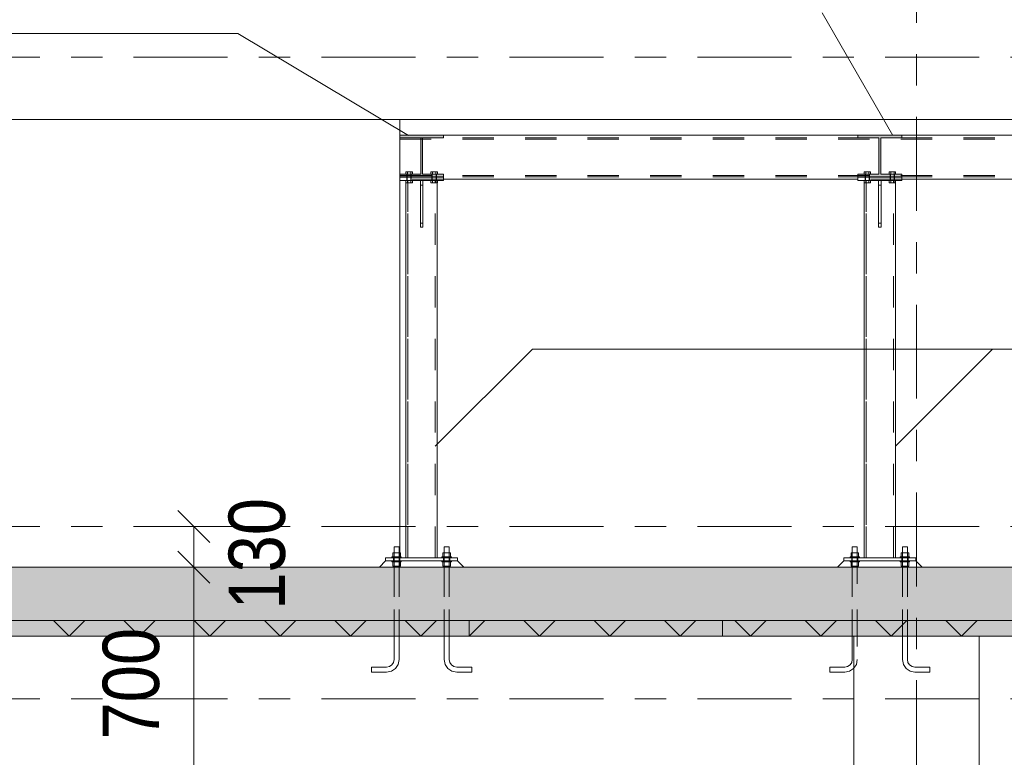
# Model space of a CAD drawing. Header units: millimetres. Extents: x -931 to -90, y -1411 to -817.
# Tile 18 of 63: x -566 to -535, y -1310 to -1286. Entities that reach past the tile are written whole.
import ezdxf

# ---------------------------------------------------------------- set-up
doc = ezdxf.new("R2010")
doc.units = ezdxf.units.MM
for name, pattern in [('XKITLINE00', [0]), ('XKITLINE01', [4, 1, -1, 1, -1]), ('XKITLINE02', [4, 2, -2]), ('XKITLINE03', [6, 3, -1, 1, -1])]:
    doc.linetypes.add(name, pattern=pattern)
for name, color, linetype, lineweight in [('Bout', 3, 'Continuous', 0), ('Grafisch object', 3, 'Continuous', 0), ('Offset', 4, 'Continuous', 0), ('Onderdeel', 2, 'Continuous', 0), ('Onderdeel label', 2, 'Continuous', 0), ('Stramien', 4, 'Continuous', 0)]:
    doc.layers.add(name, color=color, linetype=linetype, lineweight=lineweight)
doc.styles.add('ARIAL', font='arial.ttf')

msp = doc.modelspace()

# ---------------------------------------------------------------- hatches: boundary and pattern name
at = {"layer": 'Onderdeel'}
for points in [[(-553.266, -1289.862), (-553.938, -1289.862), (-553.938, -1289.777), (-552.538, -1289.777), (-552.538, -1289.862), (-553.211, -1289.862), (-553.211, -1291.022), (-552.538, -1291.022), (-552.538, -1291.107), (-553.938, -1291.107), (-553.938, -1291.022), (-553.266, -1291.022)], [(-538.636, -1289.862), (-539.308, -1289.862), (-539.308, -1289.777), (-537.908, -1289.777), (-537.908, -1289.862), (-538.581, -1289.862), (-538.581, -1291.022), (-537.908, -1291.022), (-537.908, -1291.107), (-539.308, -1291.107), (-539.308, -1291.022), (-538.636, -1291.022)], [(-623.719, -1303.577), (-492.434, -1303.577), (-492.434, -1305.777), (-623.719, -1305.777)], [(-551.719, -1305.777), (-575.719, -1305.777), (-575.719, -1305.277), (-551.719, -1305.277)], [(-527.719, -1305.777), (-551.719, -1305.777), (-551.719, -1305.277), (-527.719, -1305.277)]]:
    msp.add_hatch(color=256, dxfattribs=at).paths.add_polyline_path(points, flags=17)

# ---------------------------------------------------------------- linework, layer by layer
at = {"layer": 'Bout', "linetype": 'XKITLINE00', "lineweight": 0}
for p, q in [((-553.743, -1291.022), (-553.743, -1290.947)), ((-553.535, -1290.947), (-553.743, -1290.947)), ((-553.699, -1291.107), (-553.699, -1291.117)), ((-553.691, -1291.022), (-553.691, -1290.947)), ((-553.587, -1291.022), (-553.587, -1290.947)), ((-553.579, -1291.107), (-553.579, -1291.117)), ((-553.535, -1290.947), (-553.535, -1291.022)), ((-552.943, -1291.022), (-552.943, -1290.947)), ((-552.735, -1290.947), (-552.943, -1290.947)), ((-552.899, -1291.107), (-552.899, -1291.117)), ((-552.891, -1291.022), (-552.891, -1290.947)), ((-552.787, -1291.022), (-552.787, -1290.947)), ((-552.779, -1291.107), (-552.779, -1291.117)), ((-552.735, -1290.947), (-552.735, -1291.022)), ((-539.112, -1291.022), (-539.112, -1290.947)), ((-538.905, -1290.947), (-539.112, -1290.947)), ((-539.068, -1291.107), (-539.068, -1291.117)), ((-539.06, -1291.022), (-539.06, -1290.947)), ((-538.956, -1291.022), (-538.956, -1290.947)), ((-538.948, -1291.107), (-538.948, -1291.117)), ((-538.905, -1290.947), (-538.905, -1291.022)), ((-538.312, -1291.022), (-538.312, -1290.947)), ((-538.105, -1290.947), (-538.312, -1290.947)), ((-538.268, -1291.107), (-538.268, -1291.117)), ((-538.26, -1291.022), (-538.26, -1290.947)), ((-538.156, -1291.022), (-538.156, -1290.947)), ((-538.148, -1291.107), (-538.148, -1291.117)), ((-538.105, -1290.947), (-538.105, -1291.022)), ((-553.743, -1291.292), (-553.743, -1291.217)), ((-553.535, -1291.292), (-553.743, -1291.292)), ((-553.691, -1291.292), (-553.691, -1291.217)), ((-553.587, -1291.292), (-553.587, -1291.217)), ((-553.535, -1291.292), (-553.535, -1291.217)), ((-552.943, -1291.292), (-552.943, -1291.217)), ((-552.735, -1291.292), (-552.943, -1291.292)), ((-552.891, -1291.292), (-552.891, -1291.217)), ((-552.787, -1291.292), (-552.787, -1291.217)), ((-552.735, -1291.292), (-552.735, -1291.217)), ((-539.112, -1291.292), (-539.112, -1291.217)), ((-538.905, -1291.292), (-539.112, -1291.292)), ((-539.06, -1291.292), (-539.06, -1291.217)), ((-538.956, -1291.292), (-538.956, -1291.217)), ((-538.905, -1291.292), (-538.905, -1291.217)), ((-538.312, -1291.292), (-538.312, -1291.217)), ((-538.105, -1291.292), (-538.312, -1291.292)), ((-538.26, -1291.292), (-538.26, -1291.217)), ((-538.156, -1291.292), (-538.156, -1291.217)), ((-538.105, -1291.292), (-538.105, -1291.217))]:
    msp.add_line(p, q, dxfattribs=at)
at = {"layer": 'Bout', "linetype": 'XKITLINE02', "lineweight": 0}
for p, q in [((-553.535, -1291.022), (-553.743, -1291.022)), ((-553.742, -1291.022), (-553.742, -1290.947)), ((-553.709, -1291.107), (-553.709, -1291.022)), ((-553.709, -1291.107), (-553.709, -1291.022)), ((-553.569, -1291.107), (-553.709, -1291.107)), ((-553.709, -1291.217), (-553.709, -1291.117)), ((-553.709, -1291.217), (-553.709, -1291.117)), ((-553.569, -1291.117), (-553.709, -1291.117)), ((-553.699, -1291.107), (-553.699, -1291.022)), ((-553.699, -1291.217), (-553.699, -1291.022)), ((-553.699, -1291.117), (-553.699, -1291.217)), ((-553.691, -1291.022), (-553.691, -1290.947)), ((-553.691, -1291.022), (-553.691, -1290.947)), ((-553.691, -1291.022), (-553.691, -1290.947)), ((-553.587, -1291.022), (-553.587, -1290.947)), ((-553.587, -1291.022), (-553.587, -1290.947)), ((-553.587, -1291.022), (-553.587, -1290.947)), ((-553.579, -1291.107), (-553.579, -1291.022)), ((-553.579, -1291.217), (-553.579, -1291.022)), ((-553.579, -1291.117), (-553.579, -1291.217)), ((-553.569, -1291.107), (-553.569, -1291.022)), ((-553.569, -1291.107), (-553.569, -1291.022)), ((-553.569, -1291.217), (-553.569, -1291.117)), ((-553.569, -1291.217), (-553.569, -1291.117)), ((-553.535, -1290.947), (-553.535, -1290.947)), ((-553.535, -1290.947), (-553.535, -1290.947)), ((-553.535, -1290.947), (-553.535, -1291.022)), ((-552.735, -1291.022), (-552.943, -1291.022)), ((-552.942, -1291.022), (-552.942, -1290.947)), ((-552.909, -1291.107), (-552.909, -1291.022)), ((-552.909, -1291.107), (-552.909, -1291.022)), ((-552.769, -1291.107), (-552.909, -1291.107)), ((-552.909, -1291.217), (-552.909, -1291.117)), ((-552.909, -1291.217), (-552.909, -1291.117)), ((-552.769, -1291.117), (-552.909, -1291.117)), ((-552.899, -1291.107), (-552.899, -1291.022)), ((-552.899, -1291.217), (-552.899, -1291.022)), ((-552.899, -1291.117), (-552.899, -1291.217)), ((-552.891, -1291.022), (-552.891, -1290.947)), ((-552.891, -1291.022), (-552.891, -1290.947)), ((-552.891, -1291.022), (-552.891, -1290.947)), ((-552.787, -1291.022), (-552.787, -1290.947)), ((-552.787, -1291.022), (-552.787, -1290.947)), ((-552.787, -1291.022), (-552.787, -1290.947)), ((-552.779, -1291.107), (-552.779, -1291.022)), ((-552.779, -1291.217), (-552.779, -1291.022)), ((-552.779, -1291.117), (-552.779, -1291.217)), ((-552.769, -1291.107), (-552.769, -1291.022)), ((-552.769, -1291.107), (-552.769, -1291.022)), ((-552.769, -1291.217), (-552.769, -1291.117)), ((-552.769, -1291.217), (-552.769, -1291.117)), ((-552.735, -1290.947), (-552.735, -1290.947)), ((-552.735, -1290.947), (-552.735, -1290.947)), ((-552.735, -1290.947), (-552.735, -1291.022)), ((-539.112, -1291.022), (-539.112, -1290.947)), ((-538.904, -1291.022), (-539.112, -1291.022)), ((-539.078, -1291.107), (-539.078, -1291.022)), ((-539.078, -1291.107), (-539.078, -1291.022)), ((-538.938, -1291.107), (-539.078, -1291.107)), ((-539.078, -1291.217), (-539.078, -1291.117)), ((-539.078, -1291.217), (-539.078, -1291.117)), ((-538.938, -1291.117), (-539.078, -1291.117)), ((-539.068, -1291.107), (-539.068, -1291.022)), ((-539.068, -1291.217), (-539.068, -1291.022)), ((-539.068, -1291.117), (-539.068, -1291.217)), ((-539.06, -1291.022), (-539.06, -1290.947)), ((-539.06, -1291.022), (-539.06, -1290.947)), ((-539.06, -1291.022), (-539.06, -1290.947)), ((-538.956, -1291.022), (-538.956, -1290.947)), ((-538.956, -1291.022), (-538.956, -1290.947)), ((-538.956, -1291.022), (-538.956, -1290.947)), ((-538.948, -1291.107), (-538.948, -1291.022)), ((-538.948, -1291.217), (-538.948, -1291.022)), ((-538.948, -1291.117), (-538.948, -1291.217)), ((-538.938, -1291.107), (-538.938, -1291.022)), ((-538.938, -1291.107), (-538.938, -1291.022)), ((-538.938, -1291.217), (-538.938, -1291.117)), ((-538.938, -1291.217), (-538.938, -1291.117)), ((-538.904, -1290.947), (-538.905, -1290.947)), ((-538.905, -1290.947), (-538.904, -1290.947)), ((-538.904, -1290.947), (-538.904, -1291.022)), ((-538.312, -1291.022), (-538.312, -1290.947)), ((-538.104, -1291.022), (-538.312, -1291.022)), ((-538.278, -1291.107), (-538.278, -1291.022)), ((-538.278, -1291.107), (-538.278, -1291.022)), ((-538.138, -1291.107), (-538.278, -1291.107)), ((-538.278, -1291.217), (-538.278, -1291.117)), ((-538.278, -1291.217), (-538.278, -1291.117)), ((-538.138, -1291.117), (-538.278, -1291.117)), ((-538.268, -1291.107), (-538.268, -1291.022)), ((-538.268, -1291.217), (-538.268, -1291.022)), ((-538.268, -1291.117), (-538.268, -1291.217)), ((-538.26, -1291.022), (-538.26, -1290.947)), ((-538.26, -1291.022), (-538.26, -1290.947)), ((-538.26, -1291.022), (-538.26, -1290.947)), ((-538.156, -1291.022), (-538.156, -1290.947)), ((-538.156, -1291.022), (-538.156, -1290.947)), ((-538.156, -1291.022), (-538.156, -1290.947)), ((-538.148, -1291.107), (-538.148, -1291.022)), ((-538.148, -1291.022), (-538.148, -1291.217)), ((-538.148, -1291.117), (-538.148, -1291.217)), ((-538.138, -1291.107), (-538.138, -1291.022)), ((-538.138, -1291.107), (-538.138, -1291.022)), ((-538.138, -1291.217), (-538.138, -1291.117)), ((-538.138, -1291.217), (-538.138, -1291.117)), ((-538.104, -1290.947), (-538.105, -1290.947)), ((-538.105, -1290.947), (-538.104, -1290.947)), ((-538.104, -1290.947), (-538.104, -1291.022)), ((-553.535, -1291.217), (-553.743, -1291.217)), ((-553.742, -1291.292), (-553.742, -1291.217)), ((-553.691, -1291.292), (-553.691, -1291.217)), ((-553.691, -1291.292), (-553.691, -1291.217)), ((-553.691, -1291.292), (-553.691, -1291.217)), ((-553.587, -1291.292), (-553.587, -1291.217)), ((-553.587, -1291.292), (-553.587, -1291.217)), ((-553.587, -1291.292), (-553.587, -1291.217)), ((-553.535, -1291.292), (-553.535, -1291.217)), ((-553.535, -1291.292), (-553.535, -1291.292)), ((-553.535, -1291.292), (-553.535, -1291.292)), ((-552.735, -1291.217), (-552.943, -1291.217)), ((-552.942, -1291.292), (-552.942, -1291.217)), ((-552.891, -1291.292), (-552.891, -1291.217)), ((-552.891, -1291.292), (-552.891, -1291.217)), ((-552.891, -1291.292), (-552.891, -1291.217)), ((-552.787, -1291.292), (-552.787, -1291.217)), ((-552.787, -1291.292), (-552.787, -1291.217)), ((-552.787, -1291.292), (-552.787, -1291.217)), ((-552.735, -1291.292), (-552.735, -1291.217)), ((-552.735, -1291.292), (-552.735, -1291.292)), ((-552.735, -1291.292), (-552.735, -1291.292)), ((-538.904, -1291.217), (-539.112, -1291.217)), ((-539.112, -1291.292), (-539.112, -1291.217)), ((-539.06, -1291.292), (-539.06, -1291.217)), ((-539.06, -1291.292), (-539.06, -1291.217)), ((-539.06, -1291.292), (-539.06, -1291.217)), ((-538.956, -1291.292), (-538.956, -1291.217)), ((-538.956, -1291.292), (-538.956, -1291.217)), ((-538.956, -1291.292), (-538.956, -1291.217)), ((-538.904, -1291.292), (-538.905, -1291.292)), ((-538.904, -1291.292), (-538.905, -1291.292)), ((-538.904, -1291.292), (-538.904, -1291.217)), ((-538.104, -1291.217), (-538.312, -1291.217)), ((-538.312, -1291.292), (-538.312, -1291.217)), ((-538.26, -1291.292), (-538.26, -1291.217)), ((-538.26, -1291.292), (-538.26, -1291.217)), ((-538.26, -1291.292), (-538.26, -1291.217)), ((-538.156, -1291.292), (-538.156, -1291.217)), ((-538.156, -1291.292), (-538.156, -1291.217)), ((-538.156, -1291.292), (-538.156, -1291.217)), ((-538.104, -1291.292), (-538.105, -1291.292)), ((-538.104, -1291.292), (-538.105, -1291.292)), ((-538.104, -1291.292), (-538.104, -1291.217)), ((-554.139, -1303.277), (-554.139, -1303.377)), ((-554.139, -1303.277), (-554.139, -1303.377)), ((-553.939, -1303.277), (-554.139, -1303.277)), ((-553.939, -1303.377), (-554.139, -1303.377)), ((-553.939, -1303.277), (-553.939, -1303.377)), ((-553.939, -1303.277), (-553.939, -1303.377)), ((-552.539, -1303.277), (-552.539, -1303.377)), ((-552.539, -1303.277), (-552.539, -1303.377)), ((-552.339, -1303.277), (-552.539, -1303.277)), ((-552.539, -1303.377), (-552.339, -1303.377)), ((-552.339, -1303.277), (-552.339, -1303.377)), ((-552.339, -1303.277), (-552.339, -1303.377)), ((-539.508, -1303.277), (-539.508, -1303.377)), ((-539.508, -1303.277), (-539.508, -1303.377)), ((-539.308, -1303.277), (-539.508, -1303.277)), ((-539.308, -1303.377), (-539.508, -1303.377)), ((-539.308, -1303.277), (-539.308, -1303.377)), ((-539.308, -1303.277), (-539.308, -1303.377)), ((-537.908, -1303.277), (-537.908, -1303.377)), ((-537.908, -1303.277), (-537.908, -1303.377)), ((-537.708, -1303.277), (-537.908, -1303.277)), ((-537.908, -1303.377), (-537.708, -1303.377)), ((-537.708, -1303.277), (-537.708, -1303.377)), ((-537.708, -1303.277), (-537.708, -1303.377))]:
    msp.add_line(p, q, dxfattribs=at)
at = {"layer": 'Grafisch object', "linetype": 'XKITLINE00', "lineweight": 0}
for p, q in [((-549.704, -1296.608), (-552.802, -1299.706)), ((-549.704, -1296.608), (-503.338, -1296.608)), ((-535.01, -1296.608), (-538.108, -1299.706))]:
    msp.add_line(p, q, dxfattribs=at)
at = {"layer": 'Offset', "linetype": 'XKITLINE00', "lineweight": 0}
for p, q in [((-561.022, -1301.768), (-560.003, -1302.787)), ((-558.353, -1302.277), (-562.313, -1302.277)), ((-560.513, -1303.577), (-560.513, -1302.277)), ((-561.022, -1303.068), (-560.003, -1304.087)), ((-561.022, -1303.068), (-560.003, -1304.087)), ((-555.81, -1303.577), (-562.523, -1303.577)), ((-555.81, -1303.577), (-561.953, -1303.577)), ((-560.513, -1310.577), (-560.513, -1303.577))]:
    msp.add_line(p, q, dxfattribs=at)
at = {"layer": 'Offset'}
for p in [(-560.513, -1302.277), (-560.513, -1303.577), (-560.513, -1303.577)]:
    msp.add_point(p, dxfattribs=at)
at = {"layer": 'Onderdeel', "linetype": 'XKITLINE00', "lineweight": 0}
for p, q in [((-553.939, -1289.277), (-575.939, -1289.277)), ((-553.939, -1289.277), (-553.939, -1303.577)), ((-553.938, -1289.277), (-553.939, -1289.277)), ((-553.938, -1289.777), (-553.938, -1289.277)), ((-553.938, -1289.277), (-553.938, -1289.277)), ((-553.938, -1289.277), (-508.438, -1289.277)), ((-553.938, -1289.777), (-553.938, -1289.777)), ((-553.938, -1289.777), (-508.438, -1289.777)), ((-553.938, -1289.862), (-553.938, -1289.777)), ((-553.938, -1289.777), (-552.538, -1289.777)), ((-553.938, -1289.862), (-553.938, -1291.022)), ((-553.938, -1289.862), (-553.938, -1289.862)), ((-553.266, -1289.862), (-553.938, -1289.862)), ((-553.266, -1289.862), (-553.266, -1289.862)), ((-553.266, -1291.022), (-553.266, -1289.862)), ((-553.211, -1289.862), (-553.211, -1289.862)), ((-553.211, -1289.862), (-553.211, -1291.022)), ((-552.538, -1289.862), (-553.211, -1289.862)), ((-552.538, -1289.777), (-552.538, -1289.777)), ((-552.538, -1289.777), (-552.538, -1289.862)), ((-552.538, -1289.862), (-552.538, -1289.862)), ((-539.308, -1289.862), (-539.308, -1289.777)), ((-539.308, -1289.777), (-537.908, -1289.777)), ((-539.308, -1289.862), (-539.308, -1289.862)), ((-538.636, -1289.862), (-539.308, -1289.862)), ((-538.636, -1289.862), (-538.636, -1289.862)), ((-538.636, -1291.022), (-538.636, -1289.862)), ((-538.581, -1289.862), (-538.581, -1289.862)), ((-538.581, -1289.862), (-538.581, -1291.022)), ((-537.908, -1289.862), (-538.581, -1289.862)), ((-537.908, -1289.777), (-537.908, -1289.777)), ((-537.908, -1289.777), (-537.908, -1289.862)), ((-537.908, -1289.862), (-537.908, -1289.862)), ((-552.539, -1291.117), (-553.939, -1291.117)), ((-553.938, -1291.022), (-553.938, -1291.022)), ((-553.938, -1291.107), (-553.938, -1291.022)), ((-553.266, -1291.022), (-553.938, -1291.022)), ((-553.938, -1291.107), (-553.938, -1291.117)), ((-553.938, -1291.107), (-553.938, -1291.107)), ((-552.538, -1291.107), (-553.938, -1291.107)), ((-553.266, -1291.022), (-553.266, -1291.022)), ((-553.211, -1291.022), (-553.211, -1291.022)), ((-553.211, -1291.022), (-552.538, -1291.022)), ((-552.539, -1291.217), (-552.539, -1291.117)), ((-552.538, -1291.022), (-552.538, -1291.107)), ((-552.538, -1291.107), (-552.538, -1291.107)), ((-539.308, -1291.022), (-539.308, -1291.022)), ((-539.308, -1291.107), (-539.308, -1291.022)), ((-538.636, -1291.022), (-539.308, -1291.022)), ((-539.308, -1291.107), (-539.308, -1291.107)), ((-537.908, -1291.107), (-539.308, -1291.107)), ((-539.308, -1291.217), (-539.308, -1291.117)), ((-537.908, -1291.117), (-539.308, -1291.117)), ((-538.636, -1291.022), (-538.636, -1291.022)), ((-538.581, -1291.022), (-538.581, -1291.022)), ((-538.581, -1291.022), (-537.908, -1291.022)), ((-537.908, -1291.022), (-537.908, -1291.107)), ((-537.908, -1291.107), (-537.908, -1291.107)), ((-537.908, -1291.217), (-537.908, -1291.117)), ((-553.939, -1291.217), (-552.539, -1291.217)), ((-553.938, -1291.217), (-553.938, -1303.112)), ((-553.739, -1291.292), (-553.739, -1303.277)), ((-553.199, -1291.217), (-553.279, -1291.217)), ((-553.279, -1292.58), (-553.279, -1291.217)), ((-553.199, -1291.217), (-553.199, -1291.217)), ((-553.199, -1291.217), (-553.199, -1292.58)), ((-552.739, -1291.292), (-552.739, -1303.277)), ((-539.308, -1291.177), (-552.539, -1291.177)), ((-539.308, -1291.217), (-537.908, -1291.217)), ((-539.108, -1291.292), (-539.108, -1303.277)), ((-538.568, -1291.217), (-538.648, -1291.217)), ((-538.648, -1292.58), (-538.648, -1291.217)), ((-538.568, -1291.217), (-538.568, -1291.217)), ((-538.568, -1291.217), (-538.568, -1292.58)), ((-538.108, -1291.292), (-538.108, -1303.277)), ((-524.678, -1291.177), (-537.908, -1291.177)), ((-553.199, -1292.58), (-553.279, -1292.58)), ((-553.279, -1292.58), (-553.279, -1292.717)), ((-553.279, -1292.717), (-553.199, -1292.717)), ((-553.199, -1292.58), (-553.199, -1292.717)), ((-553.199, -1292.717), (-553.199, -1292.717)), ((-538.568, -1292.58), (-538.648, -1292.58)), ((-538.648, -1292.58), (-538.648, -1292.717)), ((-538.648, -1292.717), (-538.568, -1292.717)), ((-538.568, -1292.58), (-538.568, -1292.717)), ((-538.568, -1292.717), (-538.568, -1292.717)), ((-553.919, -1303.112), (-553.939, -1303.112)), ((-553.919, -1303.247), (-553.919, -1303.112)), ((-552.319, -1303.112), (-552.559, -1303.112)), ((-552.559, -1303.112), (-552.559, -1303.247)), ((-552.359, -1302.927), (-552.519, -1302.927)), ((-552.519, -1302.927), (-552.519, -1303.112)), ((-552.359, -1302.927), (-552.359, -1303.112)), ((-552.319, -1303.247), (-552.319, -1303.112)), ((-539.528, -1303.112), (-539.528, -1303.112)), ((-539.528, -1303.112), (-539.288, -1303.112)), ((-539.528, -1303.247), (-539.528, -1303.112)), ((-539.488, -1302.927), (-539.488, -1302.927)), ((-539.488, -1302.927), (-539.328, -1302.927)), ((-539.488, -1302.927), (-539.488, -1303.112)), ((-539.328, -1302.927), (-539.328, -1303.112)), ((-539.288, -1303.112), (-539.288, -1303.247)), ((-537.688, -1303.112), (-537.928, -1303.112)), ((-537.928, -1303.112), (-537.928, -1303.247)), ((-537.728, -1302.927), (-537.888, -1302.927)), ((-537.888, -1302.927), (-537.888, -1303.112)), ((-537.728, -1302.927), (-537.728, -1303.112)), ((-537.688, -1303.247), (-537.688, -1303.112)), ((-553.889, -1303.247), (-553.939, -1303.247)), ((-552.089, -1303.277), (-553.939, -1303.277)), ((-553.939, -1303.377), (-552.089, -1303.377)), ((-552.089, -1303.377), (-553.939, -1303.377)), ((-553.889, -1303.277), (-553.889, -1303.247)), ((-552.289, -1303.247), (-552.589, -1303.247)), ((-552.589, -1303.247), (-552.589, -1303.277)), ((-552.289, -1303.277), (-552.289, -1303.247)), ((-552.089, -1303.377), (-552.089, -1303.277)), ((-552.089, -1303.377), (-552.089, -1303.377)), ((-552.089, -1303.377), (-551.889, -1303.577)), ((-539.958, -1303.577), (-539.758, -1303.377)), ((-539.758, -1303.377), (-539.758, -1303.277)), ((-537.458, -1303.277), (-539.758, -1303.277)), ((-537.458, -1303.377), (-539.758, -1303.377)), ((-539.758, -1303.377), (-539.758, -1303.377)), ((-539.758, -1303.377), (-537.458, -1303.377)), ((-539.558, -1303.247), (-539.558, -1303.247)), ((-539.558, -1303.247), (-539.258, -1303.247)), ((-539.558, -1303.277), (-539.558, -1303.247)), ((-539.258, -1303.247), (-539.258, -1303.277)), ((-537.658, -1303.247), (-537.958, -1303.247)), ((-537.958, -1303.247), (-537.958, -1303.277)), ((-537.658, -1303.277), (-537.658, -1303.247)), ((-537.458, -1303.377), (-537.458, -1303.277)), ((-537.458, -1303.377), (-537.458, -1303.377)), ((-537.458, -1303.377), (-537.258, -1303.577)), ((-623.719, -1303.577), (-492.434, -1303.577)), ((-553.939, -1303.577), (-575.939, -1303.577)), ((-551.719, -1305.277), (-575.719, -1305.277)), ((-564.494, -1305.777), (-564.994, -1305.277)), ((-564.494, -1305.777), (-563.994, -1305.277)), ((-562.249, -1305.777), (-562.749, -1305.277)), ((-562.249, -1305.777), (-561.749, -1305.277)), ((-560.004, -1305.777), (-560.504, -1305.277)), ((-560.004, -1305.777), (-559.504, -1305.277)), ((-557.759, -1305.777), (-558.259, -1305.277)), ((-557.759, -1305.777), (-557.259, -1305.277)), ((-555.514, -1305.777), (-556.014, -1305.277)), ((-555.514, -1305.777), (-555.014, -1305.277)), ((-553.269, -1305.777), (-553.769, -1305.277)), ((-553.269, -1305.777), (-552.769, -1305.277)), ((-551.719, -1305.777), (-551.219, -1305.277)), ((-551.719, -1305.777), (-551.719, -1305.277)), ((-527.719, -1305.277), (-551.719, -1305.277)), ((-551.719, -1305.777), (-551.719, -1305.277)), ((-549.474, -1305.777), (-549.974, -1305.277)), ((-549.474, -1305.777), (-548.974, -1305.277)), ((-547.229, -1305.777), (-547.729, -1305.277)), ((-547.229, -1305.777), (-546.729, -1305.277)), ((-544.984, -1305.777), (-545.484, -1305.277)), ((-544.984, -1305.777), (-544.484, -1305.277)), ((-542.739, -1305.777), (-543.239, -1305.277)), ((-542.739, -1305.777), (-542.239, -1305.277)), ((-540.494, -1305.777), (-540.994, -1305.277)), ((-540.494, -1305.777), (-539.994, -1305.277)), ((-538.249, -1305.777), (-538.749, -1305.277)), ((-538.249, -1305.777), (-537.749, -1305.277)), ((-536.004, -1305.777), (-536.504, -1305.277)), ((-536.004, -1305.777), (-535.504, -1305.277)), ((-492.434, -1305.777), (-623.719, -1305.777)), ((-575.719, -1305.777), (-551.719, -1305.777)), ((-551.719, -1305.777), (-551.719, -1305.777)), ((-551.719, -1305.777), (-551.719, -1305.777)), ((-551.719, -1305.777), (-551.719, -1305.777)), ((-551.719, -1305.777), (-527.719, -1305.777)), ((-539.434, -1305.777), (-539.434, -1333.277)), ((-535.434, -1333.277), (-535.434, -1305.777))]:
    msp.add_line(p, q, dxfattribs=at)
at = {"layer": 'Onderdeel', "linetype": 'XKITLINE01', "lineweight": 0}
for p, q in [((-553.938, -1289.277), (-553.939, -1289.277)), ((-553.938, -1289.277), (-553.938, -1289.777)), ((-553.938, -1289.277), (-553.938, -1291.217)), ((-553.938, -1289.277), (-553.938, -1289.277)), ((-508.438, -1289.777), (-553.938, -1289.777)), ((-553.938, -1289.777), (-553.938, -1289.862)), ((-553.938, -1289.862), (-553.938, -1289.777)), ((-553.938, -1289.853), (-508.438, -1289.853)), ((-553.938, -1289.896), (-508.438, -1289.896)), ((-553.266, -1289.862), (-553.266, -1289.862)), ((-553.266, -1291.022), (-553.266, -1289.862)), ((-553.211, -1291.022), (-553.211, -1289.862)), ((-552.538, -1289.777), (-552.538, -1289.862)), ((-539.308, -1289.862), (-539.308, -1289.777)), ((-538.636, -1289.862), (-538.636, -1289.862)), ((-538.636, -1291.022), (-538.636, -1289.862)), ((-538.581, -1291.022), (-538.581, -1289.862)), ((-537.908, -1289.777), (-537.908, -1289.862)), ((-553.939, -1291.217), (-553.939, -1291.117)), ((-553.939, -1291.217), (-553.939, -1291.117)), ((-553.938, -1291.022), (-553.938, -1291.107)), ((-553.938, -1291.107), (-553.938, -1291.022)), ((-553.938, -1291.059), (-508.438, -1291.059)), ((-553.938, -1291.101), (-508.438, -1291.101)), ((-553.938, -1291.117), (-553.938, -1291.177)), ((-553.266, -1291.022), (-553.266, -1291.022)), ((-552.539, -1291.217), (-552.539, -1291.117)), ((-552.538, -1291.022), (-552.538, -1291.107)), ((-552.538, -1291.107), (-552.538, -1291.107)), ((-539.308, -1291.107), (-539.308, -1291.022)), ((-539.308, -1291.217), (-539.308, -1291.117)), ((-538.636, -1291.022), (-538.636, -1291.022)), ((-537.908, -1291.022), (-537.908, -1291.107)), ((-537.908, -1291.107), (-537.908, -1291.107)), ((-537.908, -1291.217), (-537.908, -1291.117)), ((-552.539, -1291.177), (-553.938, -1291.177)), ((-553.739, -1291.217), (-553.739, -1291.292)), ((-552.739, -1291.217), (-553.739, -1291.217)), ((-553.739, -1303.277), (-553.739, -1291.217)), ((-553.676, -1303.277), (-553.676, -1291.217)), ((-553.676, -1291.217), (-553.676, -1303.277)), ((-553.199, -1291.217), (-553.279, -1291.217)), ((-553.279, -1291.367), (-553.279, -1291.217)), ((-553.279, -1292.58), (-553.279, -1291.217)), ((-553.279, -1291.367), (-553.279, -1291.217)), ((-553.199, -1291.367), (-553.279, -1291.367)), ((-553.279, -1292.717), (-553.279, -1291.367)), ((-553.199, -1291.367), (-553.279, -1291.367)), ((-553.279, -1292.717), (-553.279, -1291.367)), ((-553.199, -1291.217), (-553.199, -1291.217)), ((-553.199, -1291.217), (-553.199, -1291.367)), ((-553.199, -1292.58), (-553.199, -1291.217)), ((-553.199, -1291.367), (-553.199, -1291.217)), ((-553.199, -1291.217), (-553.199, -1291.217)), ((-553.199, -1291.367), (-553.199, -1292.717)), ((-553.199, -1292.717), (-553.199, -1291.367)), ((-552.802, -1303.277), (-552.802, -1291.217)), ((-552.802, -1303.277), (-552.802, -1291.217)), ((-552.739, -1291.217), (-552.739, -1291.292)), ((-552.739, -1303.277), (-552.739, -1291.217)), ((-537.908, -1291.177), (-539.308, -1291.177)), ((-539.108, -1291.217), (-539.108, -1291.292)), ((-538.108, -1291.217), (-539.108, -1291.217)), ((-539.108, -1303.277), (-539.108, -1291.217)), ((-539.045, -1303.277), (-539.045, -1291.217)), ((-539.045, -1291.217), (-539.045, -1303.277)), ((-538.648, -1291.367), (-538.648, -1291.217)), ((-538.568, -1291.217), (-538.648, -1291.217)), ((-538.648, -1291.367), (-538.648, -1291.217)), ((-538.648, -1292.58), (-538.648, -1291.217)), ((-538.568, -1291.367), (-538.648, -1291.367)), ((-538.648, -1292.717), (-538.648, -1291.367)), ((-538.568, -1291.367), (-538.648, -1291.367)), ((-538.648, -1292.717), (-538.648, -1291.367)), ((-538.568, -1291.367), (-538.568, -1291.217)), ((-538.568, -1291.217), (-538.568, -1291.217)), ((-538.568, -1291.217), (-538.568, -1291.217)), ((-538.568, -1291.217), (-538.568, -1291.367)), ((-538.568, -1292.58), (-538.568, -1291.217)), ((-538.568, -1292.717), (-538.568, -1291.367)), ((-538.568, -1291.367), (-538.568, -1292.717)), ((-538.171, -1303.277), (-538.171, -1291.217)), ((-538.171, -1303.277), (-538.171, -1291.217)), ((-538.108, -1291.217), (-538.108, -1291.292)), ((-538.108, -1303.277), (-538.108, -1291.217)), ((-553.199, -1292.58), (-553.279, -1292.58)), ((-553.279, -1292.58), (-553.279, -1292.717)), ((-553.199, -1292.717), (-553.279, -1292.717)), ((-553.199, -1292.717), (-553.199, -1292.58)), ((-553.199, -1292.717), (-553.199, -1292.717)), ((-553.199, -1292.717), (-553.199, -1292.717)), ((-538.568, -1292.58), (-538.648, -1292.58)), ((-538.648, -1292.58), (-538.648, -1292.717)), ((-538.568, -1292.717), (-538.648, -1292.717)), ((-538.568, -1292.717), (-538.568, -1292.58)), ((-538.568, -1292.717), (-538.568, -1292.717)), ((-538.568, -1292.717), (-538.568, -1292.717)), ((-553.919, -1303.112), (-554.159, -1303.112)), ((-554.159, -1303.112), (-554.159, -1303.247)), ((-554.159, -1303.112), (-554.159, -1303.247)), ((-554.159, -1303.247), (-554.159, -1303.112)), ((-554.159, -1303.247), (-554.159, -1303.112)), ((-553.939, -1303.112), (-554.159, -1303.112)), ((-553.959, -1302.927), (-554.119, -1302.927)), ((-554.119, -1302.927), (-554.119, -1306.527)), ((-554.119, -1306.527), (-554.119, -1302.927)), ((-554.119, -1302.927), (-553.959, -1302.927)), ((-554.119, -1302.927), (-554.119, -1306.527)), ((-554.119, -1302.927), (-554.119, -1306.527)), ((-553.959, -1302.927), (-553.959, -1306.527)), ((-553.959, -1302.927), (-553.959, -1306.527)), ((-553.959, -1302.927), (-553.959, -1306.527)), ((-553.959, -1306.527), (-553.959, -1302.927)), ((-553.938, -1303.112), (-553.938, -1303.577)), ((-553.919, -1303.247), (-553.919, -1303.112)), ((-553.919, -1303.247), (-553.919, -1303.112)), ((-553.919, -1303.247), (-553.919, -1303.112)), ((-552.559, -1303.112), (-552.319, -1303.112)), ((-552.559, -1303.247), (-552.559, -1303.112)), ((-552.559, -1303.247), (-552.559, -1303.112)), ((-552.559, -1303.112), (-552.559, -1303.247)), ((-552.519, -1302.927), (-552.359, -1302.927)), ((-552.519, -1302.927), (-552.519, -1306.527)), ((-552.519, -1302.927), (-552.519, -1306.527)), ((-552.519, -1306.527), (-552.519, -1302.927)), ((-552.519, -1303.112), (-552.519, -1306.527)), ((-552.359, -1302.927), (-552.359, -1306.527)), ((-552.359, -1306.527), (-552.359, -1302.927)), ((-552.359, -1302.927), (-552.359, -1306.527)), ((-552.359, -1303.112), (-552.359, -1306.527)), ((-552.319, -1303.112), (-552.319, -1303.247)), ((-552.319, -1303.112), (-552.319, -1303.247)), ((-552.319, -1303.247), (-552.319, -1303.112)), ((-539.288, -1303.112), (-539.528, -1303.112)), ((-539.528, -1303.112), (-539.528, -1303.247)), ((-539.528, -1303.112), (-539.528, -1303.247)), ((-539.528, -1303.247), (-539.528, -1303.112)), ((-539.488, -1302.927), (-539.488, -1306.527)), ((-539.328, -1302.927), (-539.488, -1302.927)), ((-539.488, -1302.927), (-539.488, -1306.527)), ((-539.488, -1306.527), (-539.488, -1302.927)), ((-539.488, -1303.112), (-539.488, -1306.527)), ((-539.328, -1302.927), (-539.328, -1302.927)), ((-539.328, -1302.927), (-539.328, -1306.527)), ((-539.328, -1302.927), (-539.328, -1306.527)), ((-539.328, -1302.927), (-539.328, -1306.527)), ((-539.328, -1303.112), (-539.328, -1306.527)), ((-539.288, -1303.247), (-539.288, -1303.112)), ((-539.288, -1303.247), (-539.288, -1303.112)), ((-539.288, -1303.112), (-539.288, -1303.112)), ((-539.288, -1303.112), (-539.288, -1303.247)), ((-537.928, -1303.112), (-537.928, -1303.247)), ((-537.928, -1303.112), (-537.688, -1303.112)), ((-537.928, -1303.247), (-537.928, -1303.112)), ((-537.928, -1303.247), (-537.928, -1303.112)), ((-537.888, -1302.927), (-537.728, -1302.927)), ((-537.888, -1302.927), (-537.888, -1306.527)), ((-537.888, -1302.927), (-537.888, -1306.527)), ((-537.888, -1306.527), (-537.888, -1302.927)), ((-537.888, -1303.112), (-537.888, -1306.527)), ((-537.728, -1302.927), (-537.728, -1306.527)), ((-537.728, -1306.527), (-537.728, -1302.927)), ((-537.728, -1302.927), (-537.728, -1306.527)), ((-537.728, -1303.112), (-537.728, -1306.527)), ((-537.688, -1303.247), (-537.688, -1303.112)), ((-537.688, -1303.112), (-537.688, -1303.247)), ((-537.688, -1303.112), (-537.688, -1303.247)), ((-554.589, -1303.577), (-554.389, -1303.377)), ((-554.589, -1303.577), (-554.389, -1303.377)), ((-554.389, -1303.377), (-554.389, -1303.277)), ((-553.939, -1303.277), (-554.389, -1303.277)), ((-554.389, -1303.377), (-554.389, -1303.277)), ((-553.939, -1303.377), (-554.389, -1303.377)), ((-553.939, -1303.377), (-554.389, -1303.377)), ((-553.889, -1303.247), (-554.189, -1303.247)), ((-554.189, -1303.247), (-554.189, -1303.277)), ((-554.189, -1303.247), (-554.189, -1303.277)), ((-554.189, -1303.277), (-554.189, -1303.247)), ((-554.189, -1303.277), (-554.189, -1303.247)), ((-553.939, -1303.247), (-554.189, -1303.247)), ((-554.189, -1303.277), (-553.889, -1303.277)), ((-553.889, -1303.277), (-554.189, -1303.277)), ((-553.889, -1303.377), (-554.189, -1303.377)), ((-554.189, -1303.377), (-554.189, -1303.407)), ((-554.189, -1303.377), (-554.189, -1303.407)), ((-554.189, -1303.377), (-553.889, -1303.377)), ((-554.189, -1303.407), (-554.189, -1303.377)), ((-554.189, -1303.407), (-554.189, -1303.377)), ((-554.189, -1303.407), (-553.889, -1303.407)), ((-553.889, -1303.407), (-554.189, -1303.407)), ((-554.159, -1303.247), (-553.919, -1303.247)), ((-553.919, -1303.247), (-554.159, -1303.247)), ((-553.919, -1303.407), (-554.159, -1303.407)), ((-554.159, -1303.407), (-554.159, -1303.542)), ((-554.159, -1303.407), (-554.159, -1303.542)), ((-554.159, -1303.407), (-553.919, -1303.407)), ((-554.159, -1303.542), (-554.159, -1303.407)), ((-554.159, -1303.542), (-554.159, -1303.407)), ((-553.919, -1303.542), (-553.919, -1303.407)), ((-553.919, -1303.542), (-553.919, -1303.407)), ((-553.919, -1303.407), (-553.919, -1303.542)), ((-553.919, -1303.407), (-553.919, -1303.542)), ((-553.889, -1303.277), (-553.889, -1303.247)), ((-553.889, -1303.277), (-553.889, -1303.247)), ((-553.889, -1303.277), (-553.889, -1303.247)), ((-553.889, -1303.407), (-553.889, -1303.377)), ((-553.889, -1303.407), (-553.889, -1303.377)), ((-553.889, -1303.377), (-553.889, -1303.407)), ((-553.889, -1303.377), (-553.889, -1303.407)), ((-552.739, -1303.277), (-553.739, -1303.277)), ((-552.589, -1303.247), (-552.289, -1303.247)), ((-552.589, -1303.277), (-552.589, -1303.247)), ((-552.589, -1303.277), (-552.589, -1303.247)), ((-552.589, -1303.247), (-552.589, -1303.277)), ((-552.289, -1303.277), (-552.589, -1303.277)), ((-552.589, -1303.277), (-552.289, -1303.277)), ((-552.589, -1303.377), (-552.289, -1303.377)), ((-552.589, -1303.407), (-552.589, -1303.377)), ((-552.589, -1303.407), (-552.589, -1303.377)), ((-552.289, -1303.377), (-552.589, -1303.377)), ((-552.589, -1303.377), (-552.589, -1303.407)), ((-552.589, -1303.377), (-552.589, -1303.407)), ((-552.289, -1303.407), (-552.589, -1303.407)), ((-552.589, -1303.407), (-552.289, -1303.407)), ((-552.319, -1303.247), (-552.559, -1303.247)), ((-552.559, -1303.247), (-552.319, -1303.247)), ((-552.559, -1303.407), (-552.319, -1303.407)), ((-552.559, -1303.542), (-552.559, -1303.407)), ((-552.559, -1303.542), (-552.559, -1303.407)), ((-552.319, -1303.407), (-552.559, -1303.407)), ((-552.559, -1303.407), (-552.559, -1303.542)), ((-552.559, -1303.407), (-552.559, -1303.542)), ((-552.319, -1303.407), (-552.319, -1303.542)), ((-552.319, -1303.407), (-552.319, -1303.542)), ((-552.319, -1303.542), (-552.319, -1303.407)), ((-552.319, -1303.542), (-552.319, -1303.407)), ((-552.289, -1303.247), (-552.289, -1303.277)), ((-552.289, -1303.247), (-552.289, -1303.277)), ((-552.289, -1303.277), (-552.289, -1303.247)), ((-552.289, -1303.377), (-552.289, -1303.407)), ((-552.289, -1303.377), (-552.289, -1303.407)), ((-552.289, -1303.407), (-552.289, -1303.377)), ((-552.289, -1303.407), (-552.289, -1303.377)), ((-552.089, -1303.377), (-552.089, -1303.277)), ((-551.889, -1303.577), (-552.089, -1303.377)), ((-552.089, -1303.377), (-552.089, -1303.377)), ((-539.958, -1303.577), (-539.758, -1303.377)), ((-539.758, -1303.377), (-539.758, -1303.277)), ((-539.258, -1303.247), (-539.558, -1303.247)), ((-539.558, -1303.247), (-539.558, -1303.277)), ((-539.558, -1303.247), (-539.558, -1303.277)), ((-539.558, -1303.277), (-539.558, -1303.247)), ((-539.558, -1303.277), (-539.258, -1303.277)), ((-539.258, -1303.277), (-539.558, -1303.277)), ((-539.258, -1303.377), (-539.558, -1303.377)), ((-539.558, -1303.377), (-539.558, -1303.407)), ((-539.558, -1303.377), (-539.558, -1303.407)), ((-539.558, -1303.377), (-539.258, -1303.377)), ((-539.558, -1303.407), (-539.558, -1303.377)), ((-539.558, -1303.407), (-539.558, -1303.377)), ((-539.558, -1303.407), (-539.258, -1303.407)), ((-539.258, -1303.407), (-539.558, -1303.407)), ((-539.528, -1303.247), (-539.288, -1303.247)), ((-539.288, -1303.247), (-539.528, -1303.247)), ((-539.288, -1303.407), (-539.528, -1303.407)), ((-539.528, -1303.407), (-539.528, -1303.542)), ((-539.528, -1303.407), (-539.528, -1303.542)), ((-539.528, -1303.407), (-539.288, -1303.407)), ((-539.528, -1303.542), (-539.528, -1303.407)), ((-539.528, -1303.542), (-539.528, -1303.407)), ((-539.288, -1303.542), (-539.288, -1303.407)), ((-539.288, -1303.542), (-539.288, -1303.407)), ((-539.288, -1303.407), (-539.288, -1303.542)), ((-539.288, -1303.407), (-539.288, -1303.542)), ((-539.258, -1303.277), (-539.258, -1303.247)), ((-539.258, -1303.277), (-539.258, -1303.247)), ((-539.258, -1303.247), (-539.258, -1303.247)), ((-539.258, -1303.247), (-539.258, -1303.277)), ((-539.258, -1303.407), (-539.258, -1303.377)), ((-539.258, -1303.407), (-539.258, -1303.377)), ((-539.258, -1303.377), (-539.258, -1303.407)), ((-539.258, -1303.377), (-539.258, -1303.407)), ((-538.108, -1303.277), (-539.108, -1303.277)), ((-537.958, -1303.247), (-537.958, -1303.277)), ((-537.958, -1303.247), (-537.658, -1303.247)), ((-537.958, -1303.277), (-537.958, -1303.247)), ((-537.958, -1303.277), (-537.958, -1303.247)), ((-537.958, -1303.277), (-537.658, -1303.277)), ((-537.658, -1303.277), (-537.958, -1303.277)), ((-537.658, -1303.377), (-537.958, -1303.377)), ((-537.958, -1303.377), (-537.958, -1303.407)), ((-537.958, -1303.377), (-537.958, -1303.407)), ((-537.958, -1303.377), (-537.658, -1303.377)), ((-537.958, -1303.407), (-537.958, -1303.377)), ((-537.958, -1303.407), (-537.958, -1303.377)), ((-537.958, -1303.407), (-537.658, -1303.407)), ((-537.658, -1303.407), (-537.958, -1303.407)), ((-537.928, -1303.247), (-537.688, -1303.247)), ((-537.688, -1303.247), (-537.928, -1303.247)), ((-537.688, -1303.407), (-537.928, -1303.407)), ((-537.928, -1303.407), (-537.928, -1303.542)), ((-537.928, -1303.407), (-537.928, -1303.542)), ((-537.928, -1303.407), (-537.688, -1303.407)), ((-537.928, -1303.542), (-537.928, -1303.407)), ((-537.928, -1303.542), (-537.928, -1303.407)), ((-537.688, -1303.542), (-537.688, -1303.407)), ((-537.688, -1303.542), (-537.688, -1303.407)), ((-537.688, -1303.407), (-537.688, -1303.542)), ((-537.688, -1303.407), (-537.688, -1303.542)), ((-537.658, -1303.277), (-537.658, -1303.247)), ((-537.658, -1303.247), (-537.658, -1303.277)), ((-537.658, -1303.247), (-537.658, -1303.277)), ((-537.658, -1303.407), (-537.658, -1303.377)), ((-537.658, -1303.407), (-537.658, -1303.377)), ((-537.658, -1303.377), (-537.658, -1303.407)), ((-537.658, -1303.377), (-537.658, -1303.407)), ((-537.458, -1303.377), (-537.458, -1303.277)), ((-537.258, -1303.577), (-537.458, -1303.377)), ((-537.458, -1303.377), (-537.458, -1303.377)), ((-490.934, -1303.577), (-687.437, -1303.577)), ((-489.434, -1303.577), (-626.719, -1303.577)), ((-554.589, -1303.577), (-554.589, -1303.577)), ((-554.589, -1303.577), (-551.889, -1303.577)), ((-554.159, -1303.542), (-553.919, -1303.542)), ((-553.919, -1303.542), (-554.159, -1303.542)), ((-553.938, -1303.577), (-553.939, -1303.577)), ((-552.319, -1303.542), (-552.559, -1303.542)), ((-552.559, -1303.542), (-552.319, -1303.542)), ((-539.958, -1303.577), (-539.958, -1303.577)), ((-539.958, -1303.577), (-537.258, -1303.577)), ((-539.528, -1303.542), (-539.288, -1303.542)), ((-539.288, -1303.542), (-539.528, -1303.542)), ((-537.928, -1303.542), (-537.688, -1303.542)), ((-537.688, -1303.542), (-537.928, -1303.542)), ((-567.637, -1305.277), (-543.637, -1305.277)), ((-551.719, -1305.277), (-551.719, -1305.777)), ((-551.719, -1305.777), (-551.719, -1305.277)), ((-543.637, -1305.277), (-543.637, -1305.777)), ((-543.637, -1305.277), (-519.637, -1305.277)), ((-543.637, -1305.777), (-543.637, -1305.277)), ((-490.934, -1305.777), (-687.437, -1305.777)), ((-543.637, -1305.777), (-567.637, -1305.777)), ((-519.637, -1305.777), (-543.637, -1305.777)), ((-539.434, -1305.777), (-535.434, -1305.777)), ((-539.434, -1333.277), (-539.434, -1305.777)), ((-535.434, -1305.777), (-535.434, -1333.277)), ((-554.137, -1306.619), (-554.119, -1306.527)), ((-554.137, -1306.619), (-554.119, -1306.527)), ((-554.137, -1306.619), (-554.119, -1306.527)), ((-554.137, -1306.619), (-554.119, -1306.527)), ((-553.989, -1306.68), (-553.959, -1306.527)), ((-553.989, -1306.68), (-553.959, -1306.527)), ((-553.989, -1306.68), (-553.959, -1306.527)), ((-553.989, -1306.68), (-553.959, -1306.527)), ((-552.488, -1306.68), (-552.519, -1306.527)), ((-552.488, -1306.68), (-552.519, -1306.527)), ((-552.488, -1306.68), (-552.519, -1306.527)), ((-552.488, -1306.68), (-552.519, -1306.527)), ((-552.34, -1306.619), (-552.359, -1306.527)), ((-552.34, -1306.619), (-552.359, -1306.527)), ((-552.34, -1306.619), (-552.359, -1306.527)), ((-552.34, -1306.619), (-552.359, -1306.527)), ((-539.507, -1306.619), (-539.488, -1306.527)), ((-539.507, -1306.619), (-539.488, -1306.527)), ((-539.507, -1306.619), (-539.488, -1306.527)), ((-539.507, -1306.619), (-539.488, -1306.527)), ((-539.359, -1306.68), (-539.328, -1306.527)), ((-539.359, -1306.68), (-539.328, -1306.527)), ((-539.359, -1306.68), (-539.328, -1306.527)), ((-539.359, -1306.68), (-539.328, -1306.527)), ((-537.858, -1306.68), (-537.888, -1306.527)), ((-537.858, -1306.68), (-537.888, -1306.527)), ((-537.858, -1306.68), (-537.888, -1306.527)), ((-537.858, -1306.68), (-537.888, -1306.527)), ((-537.71, -1306.619), (-537.728, -1306.527)), ((-537.71, -1306.619), (-537.728, -1306.527)), ((-537.71, -1306.619), (-537.728, -1306.527)), ((-537.71, -1306.619), (-537.728, -1306.527)), ((-554.359, -1306.767), (-554.839, -1306.767)), ((-554.839, -1306.927), (-554.839, -1306.767)), ((-554.839, -1306.927), (-554.839, -1306.767)), ((-554.359, -1306.767), (-554.839, -1306.767)), ((-554.839, -1306.927), (-554.839, -1306.767)), ((-554.839, -1306.927), (-554.839, -1306.767)), ((-554.267, -1306.749), (-554.359, -1306.767)), ((-554.267, -1306.749), (-554.359, -1306.767)), ((-554.267, -1306.749), (-554.189, -1306.697)), ((-554.267, -1306.749), (-554.189, -1306.697)), ((-554.267, -1306.749), (-554.189, -1306.697)), ((-554.267, -1306.749), (-554.189, -1306.697)), ((-554.206, -1306.897), (-554.076, -1306.81)), ((-554.206, -1306.897), (-554.076, -1306.81)), ((-554.205, -1306.897), (-554.076, -1306.81)), ((-554.205, -1306.897), (-554.076, -1306.81)), ((-554.189, -1306.697), (-554.137, -1306.619)), ((-554.189, -1306.697), (-554.137, -1306.619)), ((-554.189, -1306.697), (-554.137, -1306.619)), ((-554.189, -1306.697), (-554.137, -1306.619)), ((-554.076, -1306.81), (-553.989, -1306.68)), ((-554.076, -1306.81), (-553.989, -1306.68)), ((-554.076, -1306.81), (-553.989, -1306.68)), ((-554.076, -1306.81), (-553.989, -1306.68)), ((-552.401, -1306.81), (-552.488, -1306.68)), ((-552.401, -1306.81), (-552.488, -1306.68)), ((-552.401, -1306.81), (-552.488, -1306.68)), ((-552.401, -1306.81), (-552.488, -1306.68)), ((-552.401, -1306.81), (-552.272, -1306.897)), ((-552.401, -1306.81), (-552.272, -1306.897)), ((-552.401, -1306.81), (-552.272, -1306.897)), ((-552.401, -1306.81), (-552.272, -1306.897)), ((-552.288, -1306.697), (-552.34, -1306.619)), ((-552.288, -1306.697), (-552.34, -1306.619)), ((-552.288, -1306.697), (-552.34, -1306.619)), ((-552.288, -1306.697), (-552.34, -1306.619)), ((-552.288, -1306.697), (-552.21, -1306.749)), ((-552.288, -1306.697), (-552.21, -1306.749)), ((-552.288, -1306.697), (-552.21, -1306.749)), ((-552.288, -1306.697), (-552.21, -1306.749)), ((-552.119, -1306.767), (-552.21, -1306.749)), ((-552.119, -1306.767), (-552.21, -1306.749)), ((-551.639, -1306.767), (-552.119, -1306.767)), ((-551.639, -1306.767), (-552.119, -1306.767)), ((-551.639, -1306.927), (-551.639, -1306.767)), ((-551.639, -1306.927), (-551.639, -1306.767)), ((-551.639, -1306.927), (-551.639, -1306.767)), ((-551.639, -1306.927), (-551.639, -1306.767)), ((-539.728, -1306.767), (-540.208, -1306.767)), ((-540.208, -1306.927), (-540.208, -1306.767)), ((-540.208, -1306.927), (-540.208, -1306.767)), ((-539.728, -1306.767), (-540.208, -1306.767)), ((-540.208, -1306.927), (-540.208, -1306.767)), ((-540.208, -1306.927), (-540.208, -1306.767)), ((-539.637, -1306.749), (-539.728, -1306.767)), ((-539.637, -1306.749), (-539.728, -1306.767)), ((-539.637, -1306.749), (-539.559, -1306.697)), ((-539.637, -1306.749), (-539.559, -1306.697)), ((-539.637, -1306.749), (-539.559, -1306.697)), ((-539.637, -1306.749), (-539.559, -1306.697)), ((-539.575, -1306.897), (-539.446, -1306.81)), ((-539.575, -1306.897), (-539.446, -1306.81)), ((-539.575, -1306.897), (-539.446, -1306.81)), ((-539.575, -1306.897), (-539.446, -1306.81)), ((-539.559, -1306.697), (-539.507, -1306.619)), ((-539.559, -1306.697), (-539.507, -1306.619)), ((-539.559, -1306.697), (-539.507, -1306.619)), ((-539.559, -1306.697), (-539.507, -1306.619)), ((-539.446, -1306.81), (-539.359, -1306.68)), ((-539.446, -1306.81), (-539.359, -1306.68)), ((-539.446, -1306.81), (-539.359, -1306.68)), ((-539.446, -1306.81), (-539.359, -1306.68)), ((-537.771, -1306.81), (-537.858, -1306.68)), ((-537.771, -1306.81), (-537.858, -1306.68)), ((-537.771, -1306.81), (-537.858, -1306.68)), ((-537.771, -1306.81), (-537.858, -1306.68)), ((-537.771, -1306.81), (-537.641, -1306.897)), ((-537.771, -1306.81), (-537.641, -1306.897)), ((-537.771, -1306.81), (-537.642, -1306.897)), ((-537.771, -1306.81), (-537.642, -1306.897)), ((-537.658, -1306.697), (-537.71, -1306.619)), ((-537.658, -1306.697), (-537.71, -1306.619)), ((-537.658, -1306.697), (-537.71, -1306.619)), ((-537.658, -1306.697), (-537.71, -1306.619)), ((-537.658, -1306.697), (-537.58, -1306.749)), ((-537.658, -1306.697), (-537.58, -1306.749)), ((-537.658, -1306.697), (-537.58, -1306.749)), ((-537.658, -1306.697), (-537.58, -1306.749)), ((-537.488, -1306.767), (-537.58, -1306.749)), ((-537.488, -1306.767), (-537.58, -1306.749)), ((-537.008, -1306.767), (-537.488, -1306.767)), ((-537.008, -1306.767), (-537.488, -1306.767)), ((-537.008, -1306.927), (-537.008, -1306.767)), ((-537.008, -1306.927), (-537.008, -1306.767)), ((-537.008, -1306.927), (-537.008, -1306.767)), ((-537.008, -1306.927), (-537.008, -1306.767)), ((-554.359, -1306.927), (-554.839, -1306.927)), ((-554.359, -1306.927), (-554.839, -1306.927)), ((-554.205, -1306.897), (-554.359, -1306.927)), ((-554.206, -1306.897), (-554.359, -1306.927)), ((-552.119, -1306.927), (-552.272, -1306.897)), ((-552.119, -1306.927), (-552.272, -1306.897)), ((-552.119, -1306.927), (-551.639, -1306.927)), ((-551.639, -1306.927), (-552.119, -1306.927)), ((-539.728, -1306.927), (-540.208, -1306.927)), ((-539.728, -1306.927), (-540.208, -1306.927)), ((-539.575, -1306.897), (-539.728, -1306.927)), ((-539.575, -1306.897), (-539.728, -1306.927)), ((-537.488, -1306.927), (-537.642, -1306.897)), ((-537.488, -1306.927), (-537.641, -1306.897)), ((-537.488, -1306.927), (-537.008, -1306.927)), ((-537.008, -1306.927), (-537.488, -1306.927))]:
    msp.add_line(p, q, dxfattribs=at)
at = {"layer": 'Onderdeel label', "linetype": 'XKITLINE00', "lineweight": 0}
for p, q in [((-538.191, -1289.782), (-540.451, -1285.865)), ((-575.54, -1286.523), (-559.108, -1286.523)), ((-553.655, -1289.782), (-559.108, -1286.523))]:
    msp.add_line(p, q, dxfattribs=at)
at = {"layer": 'Stramien', "linetype": 'XKITLINE03', "lineweight": 0}
for p, q in [((-537.434, -1364.189), (-537.434, -1157.777)), ((-904.434, -1287.277), (-469.434, -1287.277)), ((-904.434, -1302.277), (-469.434, -1302.277)), ((-904.434, -1307.777), (-469.434, -1307.777))]:
    msp.add_line(p, q, dxfattribs=at)

# ---------------------------------------------------------------- texts
at = {"layer": 'Offset', "style": 'ARIAL', "width": 0.85}
for s, p in [('130', (-557.603, -1304.93)), ('700', (-561.623, -1309.08))]:
    msp.add_text(s, height=1.8, rotation=90.0002, dxfattribs=at).set_placement(p)

doc.saveas('drawing.dxf')
